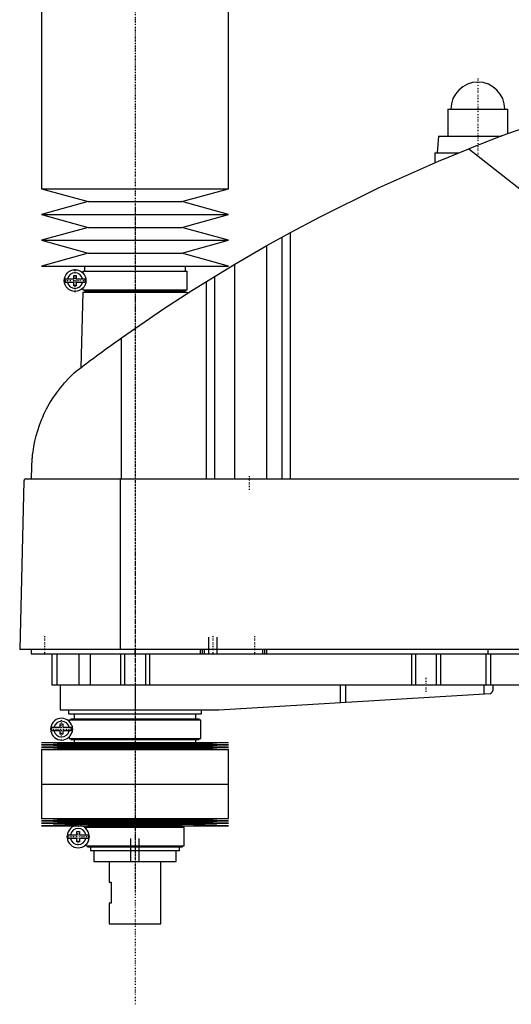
# Model space of a CAD drawing. Extents: x -906 to 156, y -136 to 715.
# Tile 1 of 4: x -906 to -669, y -136 to 338. Entities that reach past the tile are written whole.
import ezdxf

# ---------------------------------------------------------------- set-up
doc = ezdxf.new("R2010")
doc.units = 0
doc.linetypes.add('CENTER', pattern=[1.5, 0.45, -0.5, 0.05, -0.5])
for name, color, linetype in [('AM_0', 7, 'CONTINUOUS'), ('AM_10', 7, 'CONTINUOUS'), ('AM_7', 7, 'CENTER')]:
    doc.layers.add(name, color=color, linetype=linetype)

msp = doc.modelspace()

# ---------------------------------------------------------------- linework, layer by layer
at = {"layer": 'AM_0', "color": 7, "linetype": 'CONTINUOUS'}
for p, q in [((-895, 435.75), (-895, 256.2)), ((-805, 256.2), (-805, 435.75)), ((-699.5, 294.5), (-699.5, 281.5)), ((-699.5, 294.5), (-670.5, 294.5)), ((-670.5, 282.67), (-670.5, 294.5)), ((-704, 281.5), (-704.5, 273.5)), ((-704, 281.5), (-673.65, 281.5)), ((-689.33, 275.44), (-545.22, 161.75)), ((-705.65, 273.5), (-705.65, 268.73)), ((-705.65, 273.5), (-694.16, 273.5)), ((-895, 256.2), (-872.5, 250)), ((-895, 256.2), (-805, 256.2)), ((-827.5, 250), (-805, 256.2)), ((-872.5, 250), (-895, 243.8)), ((-872.5, 250), (-827.5, 250)), ((-805, 243.8), (-827.5, 250)), ((-895, 243.8), (-872.5, 237.6)), ((-895, 243.8), (-805, 243.8)), ((-827.5, 237.6), (-805, 243.8)), ((-872.5, 237.6), (-895, 231.4)), ((-872.5, 237.6), (-827.5, 237.6)), ((-805, 231.4), (-827.5, 237.6)), ((-786.56, 228.89), (-775.22, 235.17)), ((-779.22, 116.6), (-779.22, 232.98)), ((-775.22, 116.6), (-775.22, 235.17)), ((-895, 231.4), (-872.5, 225.2)), ((-895, 231.4), (-805, 231.4)), ((-827.5, 225.2), (-805, 231.4)), ((-801.96, 219.97), (-786.56, 228.89)), ((-786.56, 116.6), (-786.56, 228.89)), ((-872.5, 225.2), (-895, 219)), ((-872.5, 225.2), (-827.5, 225.2)), ((-805, 219), (-827.5, 225.2)), ((-895, 219), (-805, 219)), ((-874.35, 219), (-874.35, 216.5)), ((-825.65, 216.5), (-825.65, 219)), ((-815.65, 211.64), (-801.96, 219.97)), ((-801.96, 116.6), (-801.96, 219.97)), ((-879.45, 212.9), (-879.45, 214.5)), ((-879.45, 214.5), (-878.25, 214.5)), ((-878.25, 214.5), (-878.25, 212.9)), ((-875.15, 216.5), (-875.15, 215.72)), ((-875.15, 216.5), (-824.85, 216.5)), ((-824.85, 207.5), (-824.85, 216.5)), ((-811.52, 116.6), (-811.52, 214.2)), ((-883.63, 212.9), (-879.45, 212.9)), ((-879.45, 211.1), (-883.63, 211.1)), ((-879.45, 209.5), (-879.45, 211.1)), ((-878.25, 209.5), (-879.45, 209.5)), ((-878.25, 212.9), (-874.07, 212.9)), ((-878.25, 211.1), (-878.25, 209.5)), ((-874.07, 211.1), (-878.25, 211.1)), ((-815.65, 116.6), (-815.65, 211.64)), ((-875.17, 206.5), (-876.04, 170.15)), ((-875.17, 206.5), (-824.83, 206.5)), ((-875.15, 208.28), (-875.15, 207.5)), ((-875.15, 207.5), (-824.85, 207.5)), ((-874.35, 207.5), (-874.35, 207)), ((-874.35, 207), (-825.65, 207)), ((-874.17, 207), (-874.17, 206.5)), ((-825.83, 206.5), (-825.83, 207)), ((-825.65, 207), (-825.65, 207.5)), ((-824.81, 205.86), (-824.83, 206.5)), ((-856.53, 116.6), (-856.53, 184.45)), ((-899.77, 116.6), (-899.63, 122.62)), ((-903.45, 115.63), (-905.5, 34.5)), ((-902.45, 116.6), (-332.05, 116.6)), ((-857.01, 34.5), (-857.01, 116.6)), ((-328.96, 34.5), (-905.5, 34.5)), ((-900, 34.5), (-900, 32.5)), ((-850, 32.5), (-850, 34.5)), ((-818.5, 32.5), (-818.5, 34.5)), ((-817.5, 32.5), (-817.5, 34.5)), ((-816.5, 32.5), (-816.5, 34.5)), ((-788.5, 32.5), (-788.5, 34.5)), ((-787.5, 32.5), (-787.5, 34.5)), ((-786.5, 32.5), (-786.5, 34.5)), ((-680, 32.5), (-680, 34.5)), ((-900, 32.5), (-360, 32.5)), ((-890, 32.5), (-890, 17.5)), ((-887.69, 32.5), (-887.69, 17.5)), ((-877.09, 32.5), (-877.09, 17.5)), ((-871.56, 32.5), (-871.56, 17.5)), ((-857, 32.5), (-857, 17.5)), ((-855, 32.5), (-855, 17.5)), ((-845, 32.5), (-845, 17.5)), ((-843, 32.5), (-843, 17.5)), ((-717, 32.5), (-717, 17.5)), ((-715, 32.5), (-715, 17.5)), ((-705, 32.5), (-705, 17.5)), ((-703, 32.5), (-703, 17.5)), ((-681.18, 32.5), (-681.18, 17.5)), ((-678.85, 32.5), (-678.85, 17.5)), ((-890, 17.5), (-582, 17.5)), ((-886, 17.5), (-886, 5.5)), ((-850, 17.5), (-850, 5.5)), ((-751.33, 17.5), (-751.33, 8.99)), ((-748.68, 17.5), (-748.68, 9.14)), ((-682.14, 17.5), (-682.14, 13.1)), ((-677.8, 17.5), (-677.8, 14.74)), ((-809.7, 5.52), (-679.14, 13.27)), ((-886, 5.5), (-810.3, 5.5)), ((-882, 5.5), (-882, 3.5)), ((-818, 3.5), (-818, 5.5)), ((-882, 3.5), (-818, 3.5)), ((-881.65, 0.7), (-881.65, -0.08)), ((-881.65, 0.7), (-818.35, 0.7)), ((-880.85, 1.2), (-880.85, 0.7)), ((-880.85, 1.2), (-819.15, 1.2)), ((-879.35, 3.5), (-879.35, 1.2)), ((-820.65, 1.2), (-820.65, 3.5)), ((-819.15, 0.7), (-819.15, 1.2)), ((-818.35, -8.3), (-818.35, 0.7)), ((-890.13, -2.9), (-885.95, -2.9)), ((-885.95, -4.7), (-890.13, -4.7)), ((-885.95, -2.9), (-885.95, -1.3)), ((-885.95, -1.3), (-884.75, -1.3)), ((-885.95, -6.3), (-885.95, -4.7)), ((-884.75, -1.3), (-884.75, -2.9)), ((-884.75, -2.9), (-880.57, -2.9)), ((-884.75, -4.7), (-884.75, -6.3)), ((-880.57, -4.7), (-884.75, -4.7)), ((-884.75, -6.3), (-885.95, -6.3)), ((-881.65, -7.52), (-881.65, -8.3)), ((-881.65, -8.3), (-818.35, -8.3)), ((-880.85, -8.3), (-880.85, -8.8)), ((-880.85, -8.8), (-819.15, -8.8)), ((-879.35, -8.8), (-879.35, -10.25)), ((-820.65, -10.25), (-820.65, -8.8)), ((-819.15, -8.8), (-819.15, -8.3)), ((-895, -10.25), (-872.5, -10.82)), ((-895, -10.25), (-805, -10.25)), ((-872.5, -10.82), (-895, -11.39)), ((-895, -11.39), (-872.5, -11.96)), ((-895, -11.39), (-805, -11.39)), ((-872.5, -11.96), (-895, -12.53)), ((-895, -12.53), (-872.5, -13.1)), ((-895, -12.53), (-805, -12.53)), ((-872.5, -13.1), (-895, -13.67)), ((-895, -13.67), (-895, -30.25)), ((-895, -13.67), (-805, -13.67)), ((-872.5, -10.82), (-827.5, -10.82)), ((-872.5, -11.96), (-827.5, -11.96)), ((-872.5, -13.1), (-827.5, -13.1)), ((-827.5, -10.82), (-805, -10.25)), ((-805, -11.39), (-827.5, -10.82)), ((-827.5, -11.96), (-805, -11.39)), ((-805, -12.53), (-827.5, -11.96)), ((-827.5, -13.1), (-805, -12.53)), ((-805, -13.67), (-827.5, -13.1)), ((-805, -30.25), (-805, -13.67)), ((-895, -30.25), (-805, -30.25)), ((-895, -30.25), (-895, -46.83)), ((-895, -30.25), (-805, -30.25)), ((-805, -46.83), (-805, -30.25)), ((-895, -46.83), (-872.5, -47.4)), ((-895, -46.83), (-805, -46.83)), ((-827.5, -47.4), (-805, -46.83)), ((-872.5, -47.4), (-895, -47.97)), ((-895, -47.97), (-872.5, -48.54)), ((-895, -47.97), (-805, -47.97)), ((-872.5, -48.54), (-895, -49.11)), ((-895, -49.11), (-872.5, -49.68)), ((-895, -49.11), (-805, -49.11)), ((-872.5, -49.68), (-895, -50.25)), ((-895, -50.25), (-805, -50.25)), ((-873.65, -51), (-873.65, -51.6)), ((-873.65, -51), (-826.35, -51)), ((-872.85, -50.5), (-872.85, -51)), ((-872.85, -50.5), (-827.15, -50.5)), ((-872.5, -47.4), (-827.5, -47.4)), ((-872.5, -48.54), (-827.5, -48.54)), ((-872.5, -49.68), (-827.5, -49.68)), ((-871.35, -50.25), (-871.35, -50.5)), ((-828.65, -50.5), (-828.65, -50.25)), ((-805, -47.97), (-827.5, -47.4)), ((-827.5, -48.54), (-805, -47.97)), ((-805, -49.11), (-827.5, -48.54)), ((-827.5, -49.68), (-805, -49.11)), ((-805, -50.25), (-827.5, -49.68)), ((-827.15, -51), (-827.15, -50.5)), ((-826.35, -60), (-826.35, -51)), ((-882.26, -54.6), (-877.95, -54.6)), ((-877.95, -56.4), (-882.26, -56.4)), ((-877.95, -54.6), (-877.95, -53)), ((-877.95, -53), (-876.75, -53)), ((-877.95, -58), (-877.95, -56.4)), ((-876.75, -53), (-876.75, -54.6)), ((-876.75, -54.6), (-872.44, -54.6)), ((-876.75, -56.4), (-876.75, -58)), ((-872.44, -56.4), (-876.75, -56.4)), ((-876.75, -58), (-877.95, -58)), ((-873.65, -59.4), (-873.65, -60)), ((-873.65, -60), (-826.35, -60)), ((-872.85, -60), (-872.85, -60.5)), ((-872.85, -60.5), (-827.15, -60.5)), ((-871.35, -60.5), (-871.35, -62.2)), ((-828.65, -62.2), (-828.65, -60.5)), ((-827.15, -60.5), (-827.15, -60)), ((-871.35, -62.2), (-828.65, -62.2)), ((-869.75, -62.2), (-869.75, -67.5)), ((-830.25, -67.5), (-830.25, -62.2)), ((-869.75, -67.5), (-830.25, -67.5)), ((-862.5, -67.5), (-862.5, -77.5)), ((-837.5, -97.5), (-837.5, -67.5)), ((-862.5, -77.5), (-861.5, -77.5)), ((-861.5, -77.5), (-861.5, -87.5)), ((-862.5, -87.5), (-862.5, -97.5)), ((-861.5, -87.5), (-862.5, -87.5)), ((-862.5, -97.5), (-837.5, -97.5))]:
    msp.add_line(p, q, dxfattribs=at)
for points in [[(-592.03, 307.16, 0), (-608.52, 302.74, 0), (-641.19, 292.86, 0), (-673.4, 281.59, 0), (-689.33, 275.44, 0)], [(-775.22, 235.17, 0), (-761.24, 242.59, 0), (-732.87, 256.58, 0), (-703.96, 269.45, 0), (-689.33, 275.44, 0)], [(-856.53, 184.45, 0), (-849.84, 189.16, 0), (-836.3, 198.36, 0), (-822.58, 207.29, 0), (-815.65, 211.64, 0)], [(-878.19, 168.52, 0), (-877.65, 168.93, 0), (-876.56, 169.75, 0), (-875.45, 170.59, 0), (-874.89, 171.01, 0), (-874.33, 171.44, 0), (-873.19, 172.3, 0), (-872.03, 173.16, 0), (-870.86, 174.04, 0), (-869.67, 174.92, 0), (-868.47, 175.81, 0), (-867.86, 176.26, 0), (-867.25, 176.7, 0), (-866.03, 177.6, 0), (-864.79, 178.51, 0), (-863.54, 179.42, 0), (-862.29, 180.33, 0), (-861.02, 181.24, 0), (-860.38, 181.7, 0), (-859.75, 182.16, 0), (-858.46, 183.08, 0), (-857.18, 184, 0), (-856.53, 184.45, 0)], [(-899.63, 122.62, 0), (-899.63, 122.9, 0), (-899.61, 123.44, 0), (-899.59, 123.97, 0), (-899.58, 124.22, 0), (-899.56, 124.47, 0), (-899.53, 124.96, 0), (-899.5, 125.44, 0), (-899.47, 125.91, 0), (-899.43, 126.37, 0), (-899.39, 126.83, 0), (-899.37, 127.05, 0), (-899.35, 127.27, 0), (-899.31, 127.72, 0), (-899.26, 128.15, 0), (-899.07, 129.67, 0), (-898.88, 130.94, 0), (-898.67, 132.21, 0), (-898.16, 134.76, 0), (-897.54, 137.32, 0), (-896.8, 139.89, 0), (-895.93, 142.48, 0), (-894.93, 145.07, 0), (-894.38, 146.37, 0), (-893.8, 147.67, 0), (-892.52, 150.27, 0), (-891.09, 152.85, 0), (-889.52, 155.41, 0), (-887.8, 157.92, 0), (-885.93, 160.4, 0), (-884.94, 161.61, 0), (-883.91, 162.81, 0), (-881.74, 165.15, 0), (-879.41, 167.42, 0), (-878.19, 168.52, 0)], [(-902.45, 116.6, 0), (-902.48, 116.6, 0), (-902.54, 116.6, 0), (-902.61, 116.59, 0), (-902.64, 116.58, 0), (-902.67, 116.57, 0), (-902.74, 116.56, 0), (-902.8, 116.54, 0), (-902.86, 116.51, 0), (-902.93, 116.48, 0), (-902.99, 116.44, 0), (-903.02, 116.42, 0), (-903.05, 116.4, 0), (-903.1, 116.36, 0), (-903.16, 116.3, 0), (-903.21, 116.24, 0), (-903.27, 116.18, 0), (-903.3, 116.13, 0), (-903.3, 116.12, 0), (-903.31, 116.11, 0), (-903.32, 116.1, 0), (-903.32, 116.09, 0), (-903.33, 116.08, 0), (-903.34, 116.06, 0), (-903.34, 116.05, 0), (-903.35, 116.04, 0), (-903.35, 116.03, 0), (-903.36, 116.01, 0), (-903.37, 116, 0), (-903.37, 115.99, 0), (-903.38, 115.97, 0), (-903.39, 115.95, 0), (-903.39, 115.93, 0), (-903.4, 115.91, 0), (-903.41, 115.89, 0), (-903.41, 115.88, 0), (-903.41, 115.87, 0), (-903.42, 115.84, 0), (-903.43, 115.82, 0), (-903.43, 115.79, 0), (-903.43, 115.78, 0), (-903.43, 115.77, 0), (-903.44, 115.77, 0), (-903.44, 115.77, 0), (-903.44, 115.76, 0), (-903.44, 115.76, 0), (-903.44, 115.75, 0), (-903.44, 115.75, 0), (-903.44, 115.74, 0), (-903.44, 115.74, 0), (-903.44, 115.74, 0), (-903.44, 115.73, 0), (-903.44, 115.73, 0), (-903.44, 115.72, 0), (-903.44, 115.72, 0), (-903.44, 115.72, 0), (-903.44, 115.71, 0), (-903.44, 115.71, 0), (-903.44, 115.71, 0), (-903.44, 115.7, 0), (-903.45, 115.7, 0), (-903.45, 115.69, 0), (-903.45, 115.69, 0), (-903.45, 115.68, 0), (-903.45, 115.68, 0), (-903.45, 115.67, 0), (-903.45, 115.67, 0), (-903.45, 115.67, 0), (-903.45, 115.66, 0), (-903.45, 115.65, 0), (-903.45, 115.65, 0), (-903.45, 115.64, 0), (-903.45, 115.64, 0), (-903.45, 115.64, 0), (-903.45, 115.63, 0), (-903.45, 115.63, 0), (-903.45, 115.63, 0)], [(-679.14, 13.27, 0), (-679.07, 13.3, 0), (-678.93, 13.36, 0), (-678.8, 13.42, 0), (-678.73, 13.46, 0), (-678.67, 13.49, 0), (-678.56, 13.57, 0), (-678.45, 13.66, 0), (-678.35, 13.75, 0), (-678.26, 13.84, 0), (-678.18, 13.94, 0), (-678.14, 13.99, 0), (-678.11, 14.04, 0), (-678.04, 14.14, 0), (-677.98, 14.24, 0), (-677.93, 14.34, 0), (-677.89, 14.44, 0), (-677.86, 14.53, 0), (-677.84, 14.58, 0), (-677.84, 14.58, 0), (-677.84, 14.6, 0), (-677.83, 14.61, 0), (-677.83, 14.62, 0), (-677.83, 14.62, 0), (-677.83, 14.64, 0), (-677.82, 14.65, 0), (-677.82, 14.66, 0), (-677.82, 14.67, 0), (-677.81, 14.68, 0), (-677.81, 14.69, 0), (-677.81, 14.69, 0), (-677.81, 14.7, 0), (-677.81, 14.71, 0), (-677.8, 14.72, 0), (-677.8, 14.72, 0), (-677.8, 14.73, 0), (-677.8, 14.73, 0), (-677.8, 14.73, 0), (-677.8, 14.73, 0), (-677.8, 14.74, 0), (-677.8, 14.74, 0)], [(-880.34, -2.22, 0), (-880.34, -2.23, 0), (-880.34, -2.24, 0), (-880.33, -2.26, 0), (-880.33, -2.27, 0), (-880.33, -2.28, 0), (-880.32, -2.29, 0), (-880.32, -2.31, 0), (-880.31, -2.33, 0), (-880.31, -2.35, 0), (-880.3, -2.37, 0), (-880.3, -2.38, 0), (-880.3, -2.39, 0), (-880.3, -2.41, 0), (-880.29, -2.44, 0), (-880.29, -2.46, 0), (-880.28, -2.48, 0), (-880.28, -2.51, 0), (-880.28, -2.52, 0), (-880.27, -2.53, 0), (-880.27, -2.56, 0), (-880.27, -2.58, 0), (-880.26, -2.59, 0), (-880.26, -2.61, 0), (-880.26, -2.63, 0), (-880.25, -2.66, 0), (-880.25, -2.67, 0), (-880.25, -2.69, 0), (-880.25, -2.71, 0), (-880.24, -2.74, 0), (-880.24, -2.77, 0), (-880.24, -2.8, 0), (-880.23, -2.83, 0), (-880.23, -2.84, 0), (-880.23, -2.86, 0), (-880.23, -2.89, 0), (-880.23, -2.92, 0), (-880.22, -2.95, 0), (-880.22, -2.98, 0), (-880.22, -3.02, 0), (-880.22, -3.03, 0), (-880.22, -3.05, 0), (-880.21, -3.08, 0), (-880.21, -3.11, 0), (-880.21, -3.15, 0), (-880.21, -3.18, 0), (-880.2, -3.21, 0), (-880.2, -3.23, 0), (-880.2, -3.25, 0), (-880.2, -3.28, 0), (-880.2, -3.31, 0), (-880.19, -3.43, 0), (-880.19, -3.64, 0), (-880.19, -3.74, 0), (-880.19, -3.84, 0), (-880.19, -4.04, 0), (-880.2, -4.25, 0), (-880.2, -4.37, 0), (-880.21, -4.4, 0), (-880.21, -4.43, 0), (-880.21, -4.45, 0), (-880.21, -4.47, 0), (-880.21, -4.5, 0), (-880.21, -4.53, 0), (-880.22, -4.56, 0), (-880.22, -4.6, 0), (-880.22, -4.63, 0), (-880.22, -4.65, 0), (-880.22, -4.66, 0), (-880.23, -4.7, 0), (-880.23, -4.73, 0), (-880.23, -4.76, 0), (-880.24, -4.79, 0), (-880.24, -4.83, 0), (-880.24, -4.84, 0), (-880.24, -4.86, 0), (-880.25, -4.89, 0), (-880.25, -4.92, 0), (-880.25, -4.93, 0), (-880.26, -4.95, 0), (-880.26, -4.98, 0), (-880.26, -5.01, 0), (-880.27, -5.03, 0), (-880.27, -5.04, 0), (-880.27, -5.07, 0), (-880.28, -5.1, 0), (-880.28, -5.12, 0), (-880.29, -5.15, 0), (-880.29, -5.18, 0), (-880.3, -5.19, 0), (-880.3, -5.2, 0), (-880.3, -5.23, 0), (-880.31, -5.25, 0), (-880.31, -5.27, 0), (-880.32, -5.29, 0), (-880.32, -5.31, 0), (-880.33, -5.32, 0), (-880.33, -5.33, 0), (-880.34, -5.35, 0), (-880.34, -5.37, 0), (-880.34, -5.38, 0)]]:
    msp.add_polyline3d(points, dxfattribs=at)
msp.add_circle((-878.85, 212), 5.25, dxfattribs=at)
for centre, radius, start, end in [((-685, 294.5), 13, 0, 180), ((-878.85, 212), 3.75, 13.8865, 166.1135), ((-878.85, 212), 4.87, 169.3459, 190.6541), ((-878.85, 212), 3.75, 193.8865, 346.1135), ((-878.85, 212), 4.87, 349.3459, 10.6541), ((-810.3, 15.5), 10, 270, 273.4), ((-885.35, -3.8), 5.25, 17.5154, 342.4846), ((-885.35, -3.8), 4.87, 169.3459, 190.6541), ((-885.35, -3.8), 3.75, 13.8865, 166.1135), ((-885.35, -3.8), 3.75, 193.8865, 346.1135), ((-885.35, -3.8), 4.87, 349.3459, 10.6541), ((-877.35, -55.5), 5.38, 102.3808, 77.6192), ((-877.35, -55.5), 3.87, 13.43, 166.57), ((-877.35, -55.5), 4.99, 169.6156, 190.3844), ((-877.35, -55.5), 3.87, 193.43, 346.57), ((-877.35, -55.5), 4.99, 349.6156, 10.3844)]:
    msp.add_arc(centre, radius, start, end, dxfattribs=at)
at = {"layer": 'AM_10', "color": 7, "linetype": 'CONTINUOUS'}
for p, q in [((-814.5, 32.5), (-814.5, 40.5)), ((-810.5, 32.5), (-810.5, 40.5)), ((-852, -67.5), (-852, -56.5)), ((-848, -67.5), (-848, -56.5))]:
    msp.add_line(p, q, dxfattribs=at)
at = {"layer": 'AM_7', "color": 4, "linetype": 'CENTER'}
for p, q in [((-850, 715.2), (-850, -136.2)), ((-850, 447.19), (-850, 195.56)), ((-685, 309.2), (-685, 271.8)), ((-698.65, 294.5), (-671.35, 294.5)), ((-850, 247.5), (-850, -82.5)), ((-878.85, 206.49), (-878.85, 217.51)), ((-884.36, 212), (-873.34, 212)), ((-795, 117.9), (-795, 111.3)), ((-893.5, 40.9), (-893.5, 32.1)), ((-812.5, 40.9), (-812.5, 32.1)), ((-792.5, 40.9), (-792.5, 32.1)), ((-710, 20.8), (-710, 14.2)), ((-850, 5.19), (-850, -31.94)), ((-885.35, -9.31), (-885.35, 1.71)), ((-890.86, -3.8), (-879.84, -3.8)), ((-850, -28.65), (-850, -63.8)), ((-877.35, -61.14), (-877.35, -49.86)), ((-882.99, -55.5), (-871.71, -55.5))]:
    msp.add_line(p, q, dxfattribs=at)

doc.saveas('drawing.dxf')
